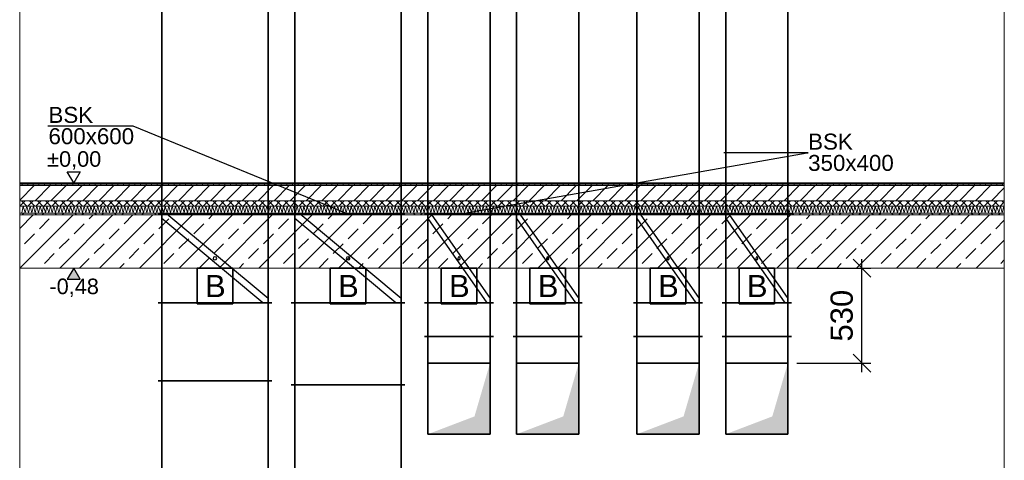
# Model space of a CAD drawing. Header units: millimetres. Extents: x -71276 to 1, y -44225 to 0.
# Tile 2 of 8: x -67799 to -62252, y -41058 to -38576. Entities that reach past the tile are written whole.
import ezdxf
from ezdxf import colors
from ezdxf.entities.mleader import LeaderData, LeaderLine
from ezdxf.math import Vec2, Vec3

# ---------------------------------------------------------------- set-up
doc = ezdxf.new("R2010")
doc.units = ezdxf.units.MM
doc.header["$LTSCALE"] = 20
for name, pattern in [('AUSGEZOGEN', [0]), ('STRICHLINIEX2', [38.1, 25.4, -12.7]), ('VERDECKT', [9.525, 6.35, -3.175])]:
    doc.linetypes.add(name, pattern=pattern)
doc.layers.get('DEFPOINTS').update_dxf_attribs({"color": 2})
for name, color, linetype, lineweight in [('H-Komponenten', 7, 'Continuous', 35), ('L-ABL', 50, 'Continuous', 35), ('L-Abluft-Kanal', 40, 'Continuous', 35), ('L-Außenluft-Kanal', 90, 'Continuous', 35), ('L-Fortluft-Kanal', 44, 'Continuous', 35), ('L-Komponenten', 7, 'Continuous', 35), ('L-Komponenten-Text', 7, 'Continuous', 18), ('L-Zuluft-Kanal', 10, 'AUSGEZOGEN', 35), ('X-Architektur', 8, 'Continuous', 18)]:
    doc.layers.add(name, color=color, linetype=linetype, lineweight=lineweight)
doc.layers.add('Neubau_B-Bodenaufbau', color=8, linetype='Continuous')
doc.layers.add('Neubau_T-Bemaßung', color=8, linetype='Continuous')
doc.styles.add('ERSTELLTER_STIL_2', font='arial.ttf')
doc.styles.get("Standard").update_dxf_attribs({"font": 'arial.ttf'})
doc.dimstyles.new('1-50 mm', dxfattribs={"dimtxt": 125, "dimasz": 100, "dimexe": 50, "dimexo": 50, "dimgap": 50, "dimtad": 1, "dimdec": 0, "dimrnd": 10, "dimzin": 0, "dimtxsty": 'Standard', "dimblk": 'OBLIQUE', "dimcen": 0.09, "dimdle": 50, "dimadec": 0, "dimazin": 0, "dimtfac": 1, "dimtdec": 0, "dimtofl": 0, "dimtmove": 0, "dimatfit": 3, "dimldrblk": 'OBLIQUE', "dimfxl": 1, "dimtolj": 1, "dimtzin": 0, "dimarcsym": 0})

# ---------------------------------------------------------------- blocks, each defined once
blk = doc.blocks.new('bsk')
at = {"color": 0, "lineweight": 25}
for p, q in [((-0.5, -0.45), (0.45, 0.5)), ((-0.45, -0.5), (0.5, 0.45))]:
    blk.add_line(p, q, dxfattribs=at)
at = {"color": 0, "lineweight": 25, "const_width": 0.0354}
blk.add_lwpolyline([(-0.0177, 0, 1), (0.0177, 0, 1)], format="xyb", close=True, dxfattribs=at)
blk = doc.blocks.new('A$C7b810dd8')
at = {"layer": 'Neubau_B-Bodenaufbau', "linetype": 'Continuous', "lineweight": 9}
for p, q in [((-5.5359, 0.001), (-5.5271, 0.039)), ((-5.5271, 0.039), (-5.5169, 0.001)), ((-5.5169, 0.001), (-5.508, 0.039)), ((-5.508, 0.039), (-5.4978, 0.001)), ((-5.4978, 0.001), (-5.489, 0.039)), ((-5.489, 0.039), (-5.4788, 0.001)), ((-5.4788, 0.001), (-5.4699, 0.039)), ((-5.4699, 0.039), (-5.4597, 0.001)), ((-5.4597, 0.001), (-5.4509, 0.039)), ((-5.4509, 0.039), (-5.4407, 0.001)), ((-5.4407, 0.001), (-5.4318, 0.039)), ((-5.4318, 0.039), (-5.4216, 0.001)), ((-5.4216, 0.001), (-5.4128, 0.039)), ((-5.4128, 0.039), (-5.4026, 0.001)), ((-5.4026, 0.001), (-5.3937, 0.039)), ((-5.3937, 0.039), (-5.3835, 0.001)), ((-5.3835, 0.001), (-5.3747, 0.039)), ((-5.3747, 0.039), (-5.3645, 0.001)), ((-5.3645, 0.001), (-5.3556, 0.039)), ((-5.3556, 0.039), (-5.3454, 0.001)), ((-5.3454, 0.001), (-5.3366, 0.039)), ((-5.3366, 0.039), (-5.3264, 0.001)), ((-5.3264, 0.001), (-5.3176, 0.039)), ((-5.3176, 0.039), (-5.3074, 0.001)), ((-5.3074, 0.001), (-5.2985, 0.039)), ((-5.2985, 0.039), (-5.2883, 0.001)), ((-5.2883, 0.001), (-5.2795, 0.039)), ((-5.2795, 0.039), (-5.2693, 0.001)), ((-5.2693, 0.001), (-5.2604, 0.039)), ((-5.2604, 0.039), (-5.2502, 0.001)), ((-5.2502, 0.001), (-5.2414, 0.039)), ((-5.2414, 0.039), (-5.2312, 0.001)), ((-5.2312, 0.001), (-5.2223, 0.039)), ((-5.2223, 0.039), (-5.2121, 0.001)), ((-5.2121, 0.001), (-5.2033, 0.039)), ((-5.2033, 0.039), (-5.1931, 0.001)), ((-5.1931, 0.001), (-5.1842, 0.039)), ((-5.1842, 0.039), (-5.174, 0.001)), ((-5.174, 0.001), (-5.1652, 0.039)), ((-5.1652, 0.039), (-5.155, 0.001)), ((-5.155, 0.001), (-5.1461, 0.039)), ((-5.1461, 0.039), (-5.1359, 0.001)), ((-5.1359, 0.001), (-5.1271, 0.039)), ((-5.1271, 0.039), (-5.1169, 0.001)), ((-5.1169, 0.001), (-5.108, 0.039)), ((-5.108, 0.039), (-5.0978, 0.001)), ((-5.0978, 0.001), (-5.089, 0.039)), ((-5.089, 0.039), (-5.0788, 0.001)), ((-5.0788, 0.001), (-5.0699, 0.039)), ((-5.0699, 0.039), (-5.0597, 0.001)), ((-5.0597, 0.001), (-5.0509, 0.039)), ((-5.0509, 0.039), (-5.0407, 0.001)), ((-5.0407, 0.001), (-5.0318, 0.039)), ((-5.0318, 0.039), (-5.0216, 0.001)), ((-5.0216, 0.001), (-5.0128, 0.039)), ((-5.0128, 0.039), (-5.0026, 0.001)), ((-5.0026, 0.001), (-4.9937, 0.039)), ((-4.9937, 0.039), (-4.9835, 0.001)), ((-4.9835, 0.001), (-4.9747, 0.039)), ((-4.9747, 0.039), (-4.9645, 0.001)), ((-4.9645, 0.001), (-4.9556, 0.039)), ((-4.9556, 0.039), (-4.9454, 0.001)), ((-4.9454, 0.001), (-4.9366, 0.039)), ((-4.9366, 0.039), (-4.9264, 0.001)), ((-4.9264, 0.001), (-4.9176, 0.039)), ((-4.9176, 0.039), (-4.9074, 0.001)), ((-4.9074, 0.001), (-4.8985, 0.039)), ((-4.8985, 0.039), (-4.8883, 0.001)), ((-4.8883, 0.001), (-4.8795, 0.039)), ((-4.8795, 0.039), (-4.8693, 0.001)), ((-4.8693, 0.001), (-4.8604, 0.039)), ((-4.8604, 0.039), (-4.8502, 0.001)), ((-4.8502, 0.001), (-4.8414, 0.039)), ((-4.8414, 0.039), (-4.8312, 0.001)), ((-4.8312, 0.001), (-4.8223, 0.039)), ((-4.8223, 0.039), (-4.8121, 0.001)), ((-4.8121, 0.001), (-4.8033, 0.039)), ((-4.8033, 0.039), (-4.7931, 0.001)), ((-4.7931, 0.001), (-4.7842, 0.039)), ((-4.7842, 0.039), (-4.774, 0.001)), ((-4.774, 0.001), (-4.7652, 0.039)), ((-4.7652, 0.039), (-4.755, 0.001)), ((-4.755, 0.001), (-4.7461, 0.039)), ((-4.7461, 0.039), (-4.7359, 0.001)), ((-4.7359, 0.001), (-4.7271, 0.039)), ((-4.7271, 0.039), (-4.7169, 0.001)), ((-4.7169, 0.001), (-4.708, 0.039)), ((-4.708, 0.039), (-4.6978, 0.001)), ((-4.6978, 0.001), (-4.689, 0.039)), ((-4.689, 0.039), (-4.6788, 0.001)), ((-4.6788, 0.001), (-4.6699, 0.039)), ((-4.6699, 0.039), (-4.6597, 0.001)), ((-4.6597, 0.001), (-4.6509, 0.039)), ((-4.6509, 0.039), (-4.6407, 0.001)), ((-4.6407, 0.001), (-4.6318, 0.039)), ((-4.6318, 0.039), (-4.6216, 0.001)), ((-4.6216, 0.001), (-4.6128, 0.039)), ((-4.6128, 0.039), (-4.6026, 0.001)), ((-4.6026, 0.001), (-4.5937, 0.039)), ((-4.5937, 0.039), (-4.5835, 0.001)), ((-4.5835, 0.001), (-4.5747, 0.039)), ((-4.5747, 0.039), (-4.5645, 0.001)), ((-4.5645, 0.001), (-4.5556, 0.039)), ((-4.5556, 0.039), (-4.5454, 0.001)), ((-4.5454, 0.001), (-4.5366, 0.039)), ((-4.5366, 0.039), (-4.5264, 0.001)), ((-4.5264, 0.001), (-4.5176, 0.039)), ((-4.5176, 0.039), (-4.5074, 0.001)), ((-4.5074, 0.001), (-4.4985, 0.039)), ((-4.4985, 0.039), (-4.4883, 0.001)), ((-4.4883, 0.001), (-4.4795, 0.039)), ((-4.4795, 0.039), (-4.4693, 0.001)), ((-4.4693, 0.001), (-4.4604, 0.039)), ((-4.4604, 0.039), (-4.4502, 0.001)), ((-4.4502, 0.001), (-4.4414, 0.039)), ((-4.4414, 0.039), (-4.4312, 0.001)), ((-4.4312, 0.001), (-4.4223, 0.039)), ((-4.4223, 0.039), (-4.4121, 0.001)), ((-4.4121, 0.001), (-4.4033, 0.039)), ((-4.4033, 0.039), (-4.3931, 0.001)), ((-4.3931, 0.001), (-4.3842, 0.039)), ((-4.3842, 0.039), (-4.374, 0.001)), ((-4.374, 0.001), (-4.3652, 0.039)), ((-4.3652, 0.039), (-4.355, 0.001)), ((-4.355, 0.001), (-4.3461, 0.039)), ((-4.3461, 0.039), (-4.3359, 0.001)), ((-4.3359, 0.001), (-4.3271, 0.039)), ((-4.3271, 0.039), (-4.3169, 0.001)), ((-4.3169, 0.001), (-4.308, 0.039)), ((-4.308, 0.039), (-4.2978, 0.001)), ((-4.2978, 0.001), (-4.289, 0.039)), ((-4.289, 0.039), (-4.2788, 0.001)), ((-4.2788, 0.001), (-4.2699, 0.039)), ((-4.2699, 0.039), (-4.2597, 0.001)), ((-4.2597, 0.001), (-4.2509, 0.039)), ((-4.2509, 0.039), (-4.2407, 0.001)), ((-4.2407, 0.001), (-4.2318, 0.039)), ((-4.2318, 0.039), (-4.2216, 0.001)), ((-4.2216, 0.001), (-4.2128, 0.039)), ((-4.2128, 0.039), (-4.2026, 0.001)), ((-4.2026, 0.001), (-4.1937, 0.039)), ((-4.1937, 0.039), (-4.1835, 0.001)), ((-4.1835, 0.001), (-4.1747, 0.039)), ((-4.1747, 0.039), (-4.1645, 0.001)), ((-4.1645, 0.001), (-4.1556, 0.039)), ((-4.1556, 0.039), (-4.1454, 0.001)), ((-4.1454, 0.001), (-4.1366, 0.039)), ((-4.1366, 0.039), (-4.1264, 0.001)), ((-4.1264, 0.001), (-4.1176, 0.039)), ((-4.1176, 0.039), (-4.1074, 0.001)), ((-4.1074, 0.001), (-4.0985, 0.039)), ((-4.0985, 0.039), (-4.0883, 0.001)), ((-4.0883, 0.001), (-4.0795, 0.039)), ((-4.0795, 0.039), (-4.0693, 0.001)), ((-4.0693, 0.001), (-4.0604, 0.039)), ((-4.0604, 0.039), (-4.0502, 0.001)), ((-4.0502, 0.001), (-4.0414, 0.039)), ((-4.0414, 0.039), (-4.0312, 0.001)), ((-4.0312, 0.001), (-4.0223, 0.039)), ((-4.0223, 0.039), (-4.0121, 0.001)), ((-4.0121, 0.001), (-4.0033, 0.039)), ((-4.0033, 0.039), (-3.9931, 0.001)), ((-3.9931, 0.001), (-3.9842, 0.039)), ((-3.9842, 0.039), (-3.974, 0.001)), ((-3.974, 0.001), (-3.9652, 0.039)), ((-3.9652, 0.039), (-3.955, 0.001)), ((-3.955, 0.001), (-3.9461, 0.039)), ((-3.9461, 0.039), (-3.9359, 0.001)), ((-3.9359, 0.001), (-3.9271, 0.039)), ((-3.9271, 0.039), (-3.9169, 0.001)), ((-3.9169, 0.001), (-3.908, 0.039)), ((-3.908, 0.039), (-3.8978, 0.001)), ((-3.8978, 0.001), (-3.889, 0.039)), ((-3.889, 0.039), (-3.8788, 0.001)), ((-3.8788, 0.001), (-3.8699, 0.039)), ((-3.8699, 0.039), (-3.8597, 0.001)), ((-3.8597, 0.001), (-3.8509, 0.039)), ((-3.8509, 0.039), (-3.8407, 0.001)), ((-3.8407, 0.001), (-3.8318, 0.039)), ((-3.8318, 0.039), (-3.8216, 0.001)), ((-3.8216, 0.001), (-3.8128, 0.039)), ((-3.8128, 0.039), (-3.8026, 0.001)), ((-3.8026, 0.001), (-3.7937, 0.039)), ((-3.7937, 0.039), (-3.7835, 0.001)), ((-3.7835, 0.001), (-3.7747, 0.039)), ((-3.7747, 0.039), (-3.7645, 0.001)), ((-3.7645, 0.001), (-3.7556, 0.039)), ((-3.7556, 0.039), (-3.7454, 0.001)), ((-3.7454, 0.001), (-3.7366, 0.039)), ((-3.7366, 0.039), (-3.7264, 0.001)), ((-3.7264, 0.001), (-3.7176, 0.039)), ((-3.7176, 0.039), (-3.7074, 0.001)), ((-3.7074, 0.001), (-3.6985, 0.039)), ((-3.6985, 0.039), (-3.6883, 0.001)), ((-3.6883, 0.001), (-3.6795, 0.039)), ((-3.6795, 0.039), (-3.6693, 0.001)), ((-3.6693, 0.001), (-3.6604, 0.039)), ((-3.6604, 0.039), (-3.6502, 0.001)), ((-3.6502, 0.001), (-3.6414, 0.039)), ((-3.6414, 0.039), (-3.6312, 0.001)), ((-3.6312, 0.001), (-3.6223, 0.039)), ((-3.6223, 0.039), (-3.6121, 0.001)), ((-3.6121, 0.001), (-3.6033, 0.039)), ((-3.6033, 0.039), (-3.5931, 0.001)), ((-3.5931, 0.001), (-3.5842, 0.039)), ((-3.5842, 0.039), (-3.574, 0.001)), ((-3.574, 0.001), (-3.5652, 0.039)), ((-3.5652, 0.039), (-3.555, 0.001)), ((-3.555, 0.001), (-3.5461, 0.039)), ((-3.5461, 0.039), (-3.5359, 0.001)), ((-3.5359, 0.001), (-3.5271, 0.039)), ((-3.5271, 0.039), (-3.5169, 0.001)), ((-3.5169, 0.001), (-3.508, 0.039)), ((-3.508, 0.039), (-3.4978, 0.001)), ((-3.4978, 0.001), (-3.489, 0.039)), ((-3.489, 0.039), (-3.4788, 0.001)), ((-3.4788, 0.001), (-3.4699, 0.039)), ((-3.4699, 0.039), (-3.4597, 0.001)), ((-3.4597, 0.001), (-3.4509, 0.039)), ((-3.4509, 0.039), (-3.4407, 0.001)), ((-3.4407, 0.001), (-3.4318, 0.039)), ((-3.4318, 0.039), (-3.4216, 0.001)), ((-3.4216, 0.001), (-3.4128, 0.039)), ((-3.4128, 0.039), (-3.4026, 0.001)), ((-3.4026, 0.001), (-3.3937, 0.039)), ((-3.3937, 0.039), (-3.3835, 0.001)), ((-3.3835, 0.001), (-3.3747, 0.039)), ((-3.3747, 0.039), (-3.3645, 0.001)), ((-3.3645, 0.001), (-3.3556, 0.039)), ((-3.3556, 0.039), (-3.3454, 0.001)), ((-3.3454, 0.001), (-3.3366, 0.039)), ((-3.3366, 0.039), (-3.3264, 0.001)), ((-3.3264, 0.001), (-3.3176, 0.039)), ((-3.3176, 0.039), (-3.3074, 0.001)), ((-3.3074, 0.001), (-3.2985, 0.039)), ((-3.2985, 0.039), (-3.2883, 0.001)), ((-3.2883, 0.001), (-3.2795, 0.039)), ((-3.2795, 0.039), (-3.2693, 0.001)), ((-3.2693, 0.001), (-3.2604, 0.039)), ((-3.2604, 0.039), (-3.2502, 0.001)), ((-3.2502, 0.001), (-3.2414, 0.039)), ((-3.2414, 0.039), (-3.2312, 0.001)), ((-3.2312, 0.001), (-3.2223, 0.039)), ((-3.2223, 0.039), (-3.2121, 0.001)), ((-3.2121, 0.001), (-3.2033, 0.039)), ((-3.2033, 0.039), (-3.1931, 0.001)), ((-3.1931, 0.001), (-3.1842, 0.039)), ((-3.1842, 0.039), (-3.174, 0.001)), ((-3.174, 0.001), (-3.1652, 0.039)), ((-3.1652, 0.039), (-3.155, 0.001)), ((-3.155, 0.001), (-3.1461, 0.039)), ((-3.1461, 0.039), (-3.1359, 0.001)), ((-3.1359, 0.001), (-3.1271, 0.039)), ((-3.1271, 0.039), (-3.1169, 0.001)), ((-3.1169, 0.001), (-3.108, 0.039)), ((-3.108, 0.039), (-3.0978, 0.001)), ((-3.0978, 0.001), (-3.089, 0.039)), ((-3.089, 0.039), (-3.0788, 0.001)), ((-3.0788, 0.001), (-3.0699, 0.039)), ((-3.0699, 0.039), (-3.0597, 0.001)), ((-3.0597, 0.001), (-3.0509, 0.039)), ((-3.0509, 0.039), (-3.0407, 0.001)), ((-3.0407, 0.001), (-3.0318, 0.039)), ((-3.0318, 0.039), (-3.0216, 0.001)), ((-3.0216, 0.001), (-3.0128, 0.039)), ((-3.0128, 0.039), (-3.0026, 0.001)), ((-3.0026, 0.001), (-2.9937, 0.039)), ((-2.9937, 0.039), (-2.9835, 0.001)), ((-2.9835, 0.001), (-2.9747, 0.039)), ((-2.9747, 0.039), (-2.9645, 0.001)), ((-2.9645, 0.001), (-2.9556, 0.039)), ((-2.9556, 0.039), (-2.9454, 0.001)), ((-2.9454, 0.001), (-2.9366, 0.039)), ((-2.9366, 0.039), (-2.9264, 0.001)), ((-2.9264, 0.001), (-2.9176, 0.039)), ((-2.9176, 0.039), (-2.9074, 0.001)), ((-2.9074, 0.001), (-2.8985, 0.039)), ((-2.8985, 0.039), (-2.8883, 0.001)), ((-2.8883, 0.001), (-2.8795, 0.039)), ((-2.8795, 0.039), (-2.8693, 0.001)), ((-2.8693, 0.001), (-2.8604, 0.039)), ((-2.8604, 0.039), (-2.8502, 0.001)), ((-2.8502, 0.001), (-2.8414, 0.039)), ((-2.8414, 0.039), (-2.8312, 0.001)), ((-2.8312, 0.001), (-2.8223, 0.039)), ((-2.8223, 0.039), (-2.8121, 0.001)), ((-2.8121, 0.001), (-2.8033, 0.039)), ((-2.8033, 0.039), (-2.7931, 0.001)), ((-2.7931, 0.001), (-2.7842, 0.039)), ((-2.7842, 0.039), (-2.774, 0.001)), ((-2.774, 0.001), (-2.7652, 0.039)), ((-2.7652, 0.039), (-2.755, 0.001)), ((-2.755, 0.001), (-2.7461, 0.039)), ((-2.7461, 0.039), (-2.7359, 0.001)), ((-2.7359, 0.001), (-2.7271, 0.039)), ((-2.7271, 0.039), (-2.7169, 0.001)), ((-2.7169, 0.001), (-2.708, 0.039)), ((-2.708, 0.039), (-2.6978, 0.001)), ((-2.6978, 0.001), (-2.689, 0.039)), ((-2.689, 0.039), (-2.6788, 0.001)), ((-2.6788, 0.001), (-2.6699, 0.039)), ((-2.6699, 0.039), (-2.6597, 0.001)), ((-2.6597, 0.001), (-2.6509, 0.039)), ((-2.6509, 0.039), (-2.6407, 0.001)), ((-2.6407, 0.001), (-2.6318, 0.039)), ((-2.6318, 0.039), (-2.6216, 0.001)), ((-2.6216, 0.001), (-2.6128, 0.039)), ((-2.6128, 0.039), (-2.6026, 0.001)), ((-2.6026, 0.001), (-2.5937, 0.039)), ((-2.5937, 0.039), (-2.5835, 0.001)), ((-2.5835, 0.001), (-2.5747, 0.039)), ((-2.5747, 0.039), (-2.5645, 0.001)), ((-2.5645, 0.001), (-2.5556, 0.039)), ((-2.5556, 0.039), (-2.5454, 0.001)), ((-2.5454, 0.001), (-2.5366, 0.039)), ((-2.5366, 0.039), (-2.5264, 0.001)), ((-2.5264, 0.001), (-2.5176, 0.039)), ((-2.5176, 0.039), (-2.5074, 0.001)), ((-2.5074, 0.001), (-2.4985, 0.039)), ((-2.4985, 0.039), (-2.4883, 0.001)), ((-2.4883, 0.001), (-2.4795, 0.039)), ((-2.4795, 0.039), (-2.4693, 0.001)), ((-2.4693, 0.001), (-2.4604, 0.039)), ((-2.4604, 0.039), (-2.4502, 0.001)), ((-2.4502, 0.001), (-2.4414, 0.039)), ((-2.4414, 0.039), (-2.4312, 0.001)), ((-2.4312, 0.001), (-2.4223, 0.039)), ((-2.4223, 0.039), (-2.4121, 0.001)), ((-2.4121, 0.001), (-2.4033, 0.039)), ((-2.4033, 0.039), (-2.3931, 0.001)), ((-2.3931, 0.001), (-2.3842, 0.039)), ((-2.3842, 0.039), (-2.374, 0.001)), ((-2.374, 0.001), (-2.3652, 0.039)), ((-2.3652, 0.039), (-2.355, 0.001)), ((-2.355, 0.001), (-2.3461, 0.039)), ((-2.3461, 0.039), (-2.3359, 0.001)), ((-2.3359, 0.001), (-2.3271, 0.039)), ((-2.3271, 0.039), (-2.3169, 0.001)), ((-2.3169, 0.001), (-2.308, 0.039)), ((-2.308, 0.039), (-2.2978, 0.001)), ((-2.2978, 0.001), (-2.289, 0.039)), ((-2.289, 0.039), (-2.2788, 0.001)), ((-2.2788, 0.001), (-2.2699, 0.039)), ((-2.2699, 0.039), (-2.2597, 0.001)), ((-2.2597, 0.001), (-2.2509, 0.039)), ((-2.2509, 0.039), (-2.2407, 0.001)), ((-2.2407, 0.001), (-2.2318, 0.039)), ((-2.2318, 0.039), (-2.2216, 0.001)), ((-2.2216, 0.001), (-2.2128, 0.039)), ((-2.2128, 0.039), (-2.2026, 0.001)), ((-2.2026, 0.001), (-2.1937, 0.039)), ((-2.1937, 0.039), (-2.1835, 0.001)), ((-2.1835, 0.001), (-2.1747, 0.039)), ((-2.1747, 0.039), (-2.1645, 0.001)), ((-2.1645, 0.001), (-2.1556, 0.039)), ((-2.1556, 0.039), (-2.1454, 0.001)), ((-2.1454, 0.001), (-2.1366, 0.039)), ((-2.1366, 0.039), (-2.1264, 0.001)), ((-2.1264, 0.001), (-2.1176, 0.039)), ((-2.1176, 0.039), (-2.1074, 0.001)), ((-2.1074, 0.001), (-2.0985, 0.039)), ((-2.0985, 0.039), (-2.0883, 0.001)), ((-2.0883, 0.001), (-2.0795, 0.039)), ((-2.0795, 0.039), (-2.0693, 0.001)), ((-2.0693, 0.001), (-2.0604, 0.039)), ((-2.0604, 0.039), (-2.0502, 0.001)), ((-2.0502, 0.001), (-2.0414, 0.039)), ((-2.0414, 0.039), (-2.0312, 0.001)), ((-2.0312, 0.001), (-2.0223, 0.039)), ((-2.0223, 0.039), (-2.0121, 0.001)), ((-2.0121, 0.001), (-2.0033, 0.039)), ((-2.0033, 0.039), (-1.9931, 0.001)), ((-1.9931, 0.001), (-1.9842, 0.039)), ((-1.9842, 0.039), (-1.974, 0.001)), ((-1.974, 0.001), (-1.9652, 0.039)), ((-1.9652, 0.039), (-1.955, 0.001)), ((-1.955, 0.001), (-1.9461, 0.039)), ((-1.9461, 0.039), (-1.9359, 0.001)), ((-1.9359, 0.001), (-1.9271, 0.039)), ((-1.9271, 0.039), (-1.9169, 0.001)), ((-1.9169, 0.001), (-1.908, 0.039)), ((-1.908, 0.039), (-1.8978, 0.001)), ((-1.8978, 0.001), (-1.889, 0.039)), ((-1.889, 0.039), (-1.8788, 0.001)), ((-1.8788, 0.001), (-1.8699, 0.039)), ((-1.8699, 0.039), (-1.8597, 0.001)), ((-1.8597, 0.001), (-1.8509, 0.039)), ((-1.8509, 0.039), (-1.8407, 0.001)), ((-1.8407, 0.001), (-1.8318, 0.039)), ((-1.8318, 0.039), (-1.8216, 0.001)), ((-1.8216, 0.001), (-1.8128, 0.039)), ((-1.8128, 0.039), (-1.8026, 0.001)), ((-1.8026, 0.001), (-1.7937, 0.039)), ((-1.7937, 0.039), (-1.7835, 0.001)), ((-1.7835, 0.001), (-1.7747, 0.039)), ((-1.7747, 0.039), (-1.7645, 0.001)), ((-1.7645, 0.001), (-1.7556, 0.039)), ((-1.7556, 0.039), (-1.7454, 0.001)), ((-1.7454, 0.001), (-1.7366, 0.039)), ((-1.7366, 0.039), (-1.7264, 0.001)), ((-1.7264, 0.001), (-1.7176, 0.039)), ((-1.7176, 0.039), (-1.7074, 0.001)), ((-1.7074, 0.001), (-1.6985, 0.039)), ((-1.6985, 0.039), (-1.6883, 0.001)), ((-1.6883, 0.001), (-1.6795, 0.039)), ((-1.6795, 0.039), (-1.6693, 0.001)), ((-1.6693, 0.001), (-1.6604, 0.039)), ((-1.6604, 0.039), (-1.6502, 0.001)), ((-1.6502, 0.001), (-1.6414, 0.039)), ((-1.6414, 0.039), (-1.6312, 0.001)), ((-1.6312, 0.001), (-1.6223, 0.039)), ((-1.6223, 0.039), (-1.6121, 0.001)), ((-1.6121, 0.001), (-1.6033, 0.039)), ((-1.6033, 0.039), (-1.5931, 0.001)), ((-1.5931, 0.001), (-1.5842, 0.039)), ((-1.5842, 0.039), (-1.574, 0.001)), ((-1.574, 0.001), (-1.5652, 0.039)), ((-1.5652, 0.039), (-1.555, 0.001)), ((-1.555, 0.001), (-1.5461, 0.039)), ((-1.5461, 0.039), (-1.5359, 0.001)), ((-1.5359, 0.001), (-1.5271, 0.039)), ((-1.5271, 0.039), (-1.5169, 0.001)), ((-1.5169, 0.001), (-1.508, 0.039)), ((-1.508, 0.039), (-1.4978, 0.001)), ((-1.4978, 0.001), (-1.489, 0.039)), ((-1.489, 0.039), (-1.4788, 0.001)), ((-1.4788, 0.001), (-1.4699, 0.039)), ((-1.4699, 0.039), (-1.4597, 0.001)), ((-1.4597, 0.001), (-1.4509, 0.039)), ((-1.4509, 0.039), (-1.4407, 0.001)), ((-1.4407, 0.001), (-1.4318, 0.039)), ((-1.4318, 0.039), (-1.4216, 0.001)), ((-1.4216, 0.001), (-1.4128, 0.039)), ((-1.4128, 0.039), (-1.4026, 0.001)), ((-1.4026, 0.001), (-1.3937, 0.039)), ((-1.3937, 0.039), (-1.3835, 0.001)), ((-1.3835, 0.001), (-1.3747, 0.039)), ((-1.3747, 0.039), (-1.3645, 0.001)), ((-1.3645, 0.001), (-1.3556, 0.039)), ((-1.3556, 0.039), (-1.3454, 0.001)), ((-1.3454, 0.001), (-1.3366, 0.039)), ((-1.3366, 0.039), (-1.3264, 0.001)), ((-1.3264, 0.001), (-1.3176, 0.039)), ((-1.3176, 0.039), (-1.3074, 0.001)), ((-1.3074, 0.001), (-1.2985, 0.039)), ((-1.2985, 0.039), (-1.2883, 0.001)), ((-1.2883, 0.001), (-1.2795, 0.039)), ((-1.2795, 0.039), (-1.2693, 0.001)), ((-1.2693, 0.001), (-1.2604, 0.039)), ((-1.2604, 0.039), (-1.2502, 0.001)), ((-1.2502, 0.001), (-1.2414, 0.039)), ((-1.2414, 0.039), (-1.2312, 0.001)), ((-1.2312, 0.001), (-1.2223, 0.039)), ((-1.2223, 0.039), (-1.2121, 0.001)), ((-1.2121, 0.001), (-1.2033, 0.039)), ((-1.2033, 0.039), (-1.1931, 0.001)), ((-1.1931, 0.001), (-1.1842, 0.039)), ((-1.1842, 0.039), (-1.174, 0.001)), ((-1.174, 0.001), (-1.1652, 0.039)), ((-1.1652, 0.039), (-1.155, 0.001)), ((-1.155, 0.001), (-1.1461, 0.039)), ((-1.1461, 0.039), (-1.1359, 0.001)), ((-1.1359, 0.001), (-1.1271, 0.039)), ((-1.1271, 0.039), (-1.1169, 0.001)), ((-1.1169, 0.001), (-1.108, 0.039)), ((-1.108, 0.039), (-1.0978, 0.001)), ((-1.0978, 0.001), (-1.089, 0.039)), ((-1.089, 0.039), (-1.0788, 0.001)), ((-1.0788, 0.001), (-1.0699, 0.039)), ((-1.0699, 0.039), (-1.0597, 0.001)), ((-1.0597, 0.001), (-1.0509, 0.039)), ((-1.0509, 0.039), (-1.0407, 0.001)), ((-1.0407, 0.001), (-1.0318, 0.039)), ((-1.0318, 0.039), (-1.0216, 0.001)), ((-1.0216, 0.001), (-1.0128, 0.039)), ((-1.0128, 0.039), (-1.0026, 0.001)), ((-1.0026, 0.001), (-0.9937, 0.039)), ((-0.9937, 0.039), (-0.9835, 0.001)), ((-0.9835, 0.001), (-0.9747, 0.039)), ((-0.9747, 0.039), (-0.9645, 0.001)), ((-0.9645, 0.001), (-0.9556, 0.039)), ((-0.9556, 0.039), (-0.9454, 0.001)), ((-0.9454, 0.001), (-0.9366, 0.039)), ((-0.9366, 0.039), (-0.9264, 0.001)), ((-0.9264, 0.001), (-0.9176, 0.039)), ((-0.9176, 0.039), (-0.9074, 0.001)), ((-0.9074, 0.001), (-0.8985, 0.039)), ((-0.8985, 0.039), (-0.8883, 0.001)), ((-0.8883, 0.001), (-0.8795, 0.039)), ((-0.8795, 0.039), (-0.8693, 0.001)), ((-0.8693, 0.001), (-0.8604, 0.039)), ((-0.8604, 0.039), (-0.8502, 0.001)), ((-0.8502, 0.001), (-0.8414, 0.039)), ((-0.8414, 0.039), (-0.8312, 0.001)), ((-0.8312, 0.001), (-0.8223, 0.039)), ((-0.8223, 0.039), (-0.8121, 0.001)), ((-0.8121, 0.001), (-0.8033, 0.039)), ((-0.8033, 0.039), (-0.7931, 0.001)), ((-0.7931, 0.001), (-0.7842, 0.039)), ((-0.7842, 0.039), (-0.774, 0.001)), ((-0.774, 0.001), (-0.7652, 0.039)), ((-0.7652, 0.039), (-0.755, 0.001)), ((-0.755, 0.001), (-0.7461, 0.039)), ((-0.7461, 0.039), (-0.7359, 0.001)), ((-0.7359, 0.001), (-0.7271, 0.039)), ((-0.7271, 0.039), (-0.7169, 0.001)), ((-0.7169, 0.001), (-0.708, 0.039)), ((-0.708, 0.039), (-0.6978, 0.001)), ((-0.6978, 0.001), (-0.689, 0.039)), ((-0.689, 0.039), (-0.6788, 0.001)), ((-0.6788, 0.001), (-0.6699, 0.039)), ((-0.6699, 0.039), (-0.6597, 0.001)), ((-0.6597, 0.001), (-0.6509, 0.039)), ((-0.6509, 0.039), (-0.6407, 0.001)), ((-0.6407, 0.001), (-0.6318, 0.039)), ((-0.6318, 0.039), (-0.6216, 0.001)), ((-0.6216, 0.001), (-0.6128, 0.039)), ((-0.6128, 0.039), (-0.6026, 0.001)), ((-0.6026, 0.001), (-0.5937, 0.039)), ((-0.5937, 0.039), (-0.5835, 0.001)), ((-0.5835, 0.001), (-0.5747, 0.039)), ((-0.5747, 0.039), (-0.5645, 0.001)), ((-0.5645, 0.001), (-0.5556, 0.039)), ((-0.5556, 0.039), (-0.5454, 0.001)), ((-0.5454, 0.001), (-0.5366, 0.039)), ((-0.5366, 0.039), (-0.5264, 0.001)), ((-0.5264, 0.001), (-0.5176, 0.039)), ((-0.5176, 0.039), (-0.5074, 0.001)), ((-0.5074, 0.001), (-0.4985, 0.039)), ((-0.4985, 0.039), (-0.4883, 0.001)), ((-0.4883, 0.001), (-0.4795, 0.039)), ((-0.4795, 0.039), (-0.4693, 0.001)), ((-0.4693, 0.001), (-0.4604, 0.039)), ((-0.4604, 0.039), (-0.4502, 0.001)), ((-0.4502, 0.001), (-0.4414, 0.039)), ((-0.4414, 0.039), (-0.4312, 0.001)), ((-0.4312, 0.001), (-0.4223, 0.039)), ((-0.4223, 0.039), (-0.4121, 0.001)), ((-0.4121, 0.001), (-0.4033, 0.039)), ((-0.4033, 0.039), (-0.3931, 0.001)), ((-0.3931, 0.001), (-0.3842, 0.039)), ((-0.3842, 0.039), (-0.374, 0.001)), ((-0.374, 0.001), (-0.3652, 0.039)), ((-0.3652, 0.039), (-0.355, 0.001)), ((-0.355, 0.001), (-0.3461, 0.039)), ((-0.3461, 0.039), (-0.3359, 0.001)), ((-0.3359, 0.001), (-0.3271, 0.039)), ((-0.3271, 0.039), (-0.3169, 0.001)), ((-0.3169, 0.001), (-0.308, 0.039)), ((-0.308, 0.039), (-0.2978, 0.001)), ((-0.2978, 0.001), (-0.289, 0.039)), ((-0.289, 0.039), (-0.2788, 0.001)), ((-0.2788, 0.001), (-0.2699, 0.039)), ((-0.2699, 0.039), (-0.2597, 0.001)), ((-0.2597, 0.001), (-0.2509, 0.039)), ((-0.2509, 0.039), (-0.2407, 0.001)), ((-0.2407, 0.001), (-0.2318, 0.039)), ((-0.2318, 0.039), (-0.2216, 0.001)), ((-0.2216, 0.001), (-0.2128, 0.039)), ((-0.2128, 0.039), (-0.2026, 0.001)), ((-0.2026, 0.001), (-0.1937, 0.039)), ((-0.1937, 0.039), (-0.1835, 0.001)), ((-0.1835, 0.001), (-0.1747, 0.039)), ((-0.1747, 0.039), (-0.1645, 0.001)), ((-0.1645, 0.001), (-0.1556, 0.039)), ((-0.1556, 0.039), (-0.1454, 0.001)), ((-0.1454, 0.001), (-0.1366, 0.039)), ((-0.1366, 0.039), (-0.1264, 0.001)), ((-0.1264, 0.001), (-0.1176, 0.039)), ((-0.1176, 0.039), (-0.1074, 0.001)), ((-0.1074, 0.001), (-0.0985, 0.039)), ((-0.0985, 0.039), (-0.0883, 0.001)), ((-0.0883, 0.001), (-0.0795, 0.039)), ((-0.0795, 0.039), (-0.0693, 0.001)), ((-0.0693, 0.001), (-0.0604, 0.039)), ((-0.0604, 0.039), (-0.0502, 0.001)), ((-0.0502, 0.001), (-0.0414, 0.039)), ((-0.0414, 0.039), (-0.0312, 0.001)), ((-0.0312, 0.001), (-0.0223, 0.039)), ((-0.0223, 0.039), (-0.0121, 0.001)), ((-0.0121, 0.001), (-0.0033, 0.039))]:
    blk.add_line(p, q, dxfattribs=at)
blk = doc.blocks.new('PB_FK-EU')
at = {"layer": 'L-Komponenten', "linetype": 'STRICHLINIEX2'}
blk.add_lwpolyline([(0, 0), (200, 0), (200, -200), (0, -200), (0, 0)], dxfattribs=at)
at = {"layer": 'L-Komponenten'}
blk.add_text('B', height=125, dxfattribs=at).set_placement((44.1, -163.1))
blk = doc.blocks.new('A$C1a6a9d72')
at = {"layer": 'Neubau_T-Bemaßung', "linetype": 'Continuous'}
for p, q in [((0, 0), (-0.0363, 0.0625)), ((-0.0363, 0.0625), (0.0362, 0.0625)), ((0.0362, 0.0625), (0, 0))]:
    blk.add_line(p, q, dxfattribs=at)
at = {"layer": 'Neubau_T-Bemaßung', "insert": (-0.1497, 0.075), "char_height": 0.0875, "attachment_point": 7, "style": 'ERSTELLTER_STIL_2'}
blk.add_mtext('\\A1;±0,00', dxfattribs=at)
blk = doc.blocks.new('A$Ce702aec6')
at = {"layer": 'Neubau_T-Bemaßung', "linetype": 'Continuous'}
blk.add_hatch(color=256, dxfattribs=at).paths.add_polyline_path([(0, 0), (-0.0363, -0.0625), (0.0363, -0.0625)])
for p, q in [((0, 0), (-0.0363, -0.0625)), ((0.0363, -0.0625), (0, 0)), ((-0.0363, -0.0625), (0.0363, -0.0625))]:
    blk.add_line(p, q, dxfattribs=at)
at = {"layer": 'Neubau_T-Bemaßung', "insert": (-0.1368, -0.1625), "char_height": 0.0875, "attachment_point": 7, "style": 'ERSTELLTER_STIL_2'}
blk.add_mtext('\\A1;-0,48', dxfattribs=at)
blk = doc.blocks.new('_None')
blk = doc.blocks.new('_Oblique')
at = {"color": 0, "linetype": 'ByBlock', "lineweight": -2}
blk.add_line((-0.5, -0.5), (0.5, 0.5), dxfattribs=at)
blk = doc.blocks.new('*D79')
at = {"layer": 'DEFPOINTS', "color": 0, "transparency": 16777216}
for p in [(-63471.5, -39975.4), (-63053.8, -39975.4), (-63471.5, -40510.4)]:
    blk.add_point(p, dxfattribs=at)
at = {"layer": 'L-Komponenten-Text', "color": 0, "lineweight": -2, "transparency": 16777216}
for p, q in [((-63053.8, -40560.4), (-63053.8, -39925.4)), ((-63421.5, -39975.4), (-63003.8, -39975.4)), ((-63421.5, -40510.4), (-63003.8, -40510.4))]:
    blk.add_line(p, q, dxfattribs=at)
at = {"layer": 'L-Komponenten-Text', "color": 0, "lineweight": -2, "transparency": 16777216, "xscale": 100, "yscale": 100, "zscale": 100}
for p, rotation in [((-63053.8, -39975.4), 90), ((-63053.8, -40510.4), 270)]:
    blk.add_blockref('_Oblique', p, dxfattribs=dict(at, rotation=rotation))
at = {"layer": 'L-Komponenten-Text', "color": 0, "transparency": 16777216, "insert": (-63167.6, -40242.9), "char_height": 125, "attachment_point": 5, "rotation": 90}
blk.add_mtext('\\A1;530', dxfattribs=at)

msp = doc.modelspace()

# ---------------------------------------------------------------- hatches: boundary and pattern name
at = {"layer": 'X-Architektur'}
h = msp.add_hatch(dxfattribs=at)
h.set_pattern_fill('GRATE', color=256, scale=10)
h.set_pattern_definition([(0, (0, 4230), (0, 7.9375), []), (90, (0, 4230), (-31.75, 2e-15), [])])
h.paths.add_polyline_path([(-67799.5, -39510.4), (-62251.9, -39510.4), (-62251.9, -39495.4), (-67799.5, -39495.4)])
at = {"layer": 'X-Architektur', "linetype": 'VERDECKT'}
h = msp.add_hatch(dxfattribs=at)
h.set_pattern_fill('ANSI31', color=256, scale=20)
h.set_pattern_definition([(45, (0, 4230), (-44.90128, 44.90128), [])])
h.paths.add_polyline_path([(-67799.5, -39595.4), (-62251.9, -39595.4), (-62251.9, -39510.4), (-67799.5, -39510.4)])
at = {"layer": 'X-Architektur'}
h = msp.add_hatch(dxfattribs=at)
h.set_pattern_fill('ANSI37', color=256, scale=10)
h.set_pattern_definition([(45, (0, 4240), (-22.45064, 22.45064), []), (135, (0, 4240), (-22.45064, -22.45064), [])])
h.paths.add_polyline_path([(-67799.5, -39625.4), (-62251.9, -39625.4), (-62251.9, -39595.4), (-67799.5, -39595.4)])
h = msp.add_hatch(dxfattribs=at)
h.set_pattern_fill('ANSI37', color=256, scale=25)
h.set_pattern_definition([(45, (0, 4200), (-56.1266, 56.1266), []), (135, (0, 4200), (-56.1266, -56.1266), [])])
h.paths.add_polyline_path([(-67799.5, -39675.4), (-62251.9, -39675.4), (-62251.9, -39665.4), (-67799.5, -39665.4)])
h = msp.add_hatch(dxfattribs=at)
h.set_pattern_fill('ANSI33', color=256, scale=25)
h.set_pattern_definition([(45, (0, 4250), (-112.2532, 112.2532), []), (45, (112.25, 4250), (-112.2532, 112.2532), [79.375, -39.6875])])
h.paths.add_polyline_path([(-67799.5, -39975.4), (-62251.9, -39975.4), (-62251.9, -39675.4), (-67799.5, -39675.4)])

# ---------------------------------------------------------------- linework, layer by layer
at = {"layer": 'L-Abluft-Kanal'}
for p, q in [((-64321.5, -39670.4), (-64321.5, -35650.4)), ((-63971.5, -35650.4), (-63971.5, -39670.4)), ((-65499.5, -39670.4), (-65499.5, -37365.4)), ((-65149.5, -37365.4), (-65149.5, -39670.4)), ((-65519.5, -39670.4), (-65129.5, -39670.4)), ((-65149.5, -39670.4), (-65499.5, -39670.4)), ((-64341.5, -39670.4), (-63951.5, -39670.4)), ((-63971.5, -39670.4), (-64321.5, -39670.4)), ((-65129.5, -40170.4), (-65519.5, -40170.4)), ((-65499.5, -40360.4), (-65499.5, -40170.4)), ((-65499.5, -40170.4), (-65149.5, -40170.4)), ((-65149.5, -40170.4), (-65149.5, -40360.4)), ((-63951.5, -40170.4), (-64341.5, -40170.4)), ((-64321.5, -40360.4), (-64321.5, -40170.4)), ((-64321.5, -40170.4), (-63971.5, -40170.4)), ((-63971.5, -40170.4), (-63971.5, -40360.4)), ((-65129.5, -40360.4), (-65519.5, -40360.4)), ((-65519.5, -40360.4), (-65129.5, -40360.4)), ((-65499.5, -40510.4), (-65499.5, -40360.4)), ((-65499.5, -40360.4), (-65149.5, -40360.4)), ((-65149.5, -40360.4), (-65499.5, -40360.4)), ((-65149.5, -40360.4), (-65149.5, -40510.4)), ((-63951.5, -40360.4), (-64341.5, -40360.4)), ((-64341.5, -40360.4), (-63951.5, -40360.4)), ((-64321.5, -40510.4), (-64321.5, -40360.4)), ((-64321.5, -40360.4), (-63971.5, -40360.4)), ((-63971.5, -40360.4), (-64321.5, -40360.4)), ((-63971.5, -40360.4), (-63971.5, -40510.4)), ((-65499.5, -40910.4), (-65499.5, -40510.4)), ((-65499.5, -40510.4), (-65149.5, -40510.4)), ((-65149.5, -40510.4), (-65149.5, -40910.4)), ((-64321.5, -40910.4), (-64321.5, -40510.4)), ((-64321.5, -40510.4), (-63971.5, -40510.4)), ((-63971.5, -40510.4), (-63971.5, -40910.4)), ((-65149.5, -40910.4), (-65499.5, -40910.4)), ((-63971.5, -40910.4), (-64321.5, -40910.4))]:
    msp.add_line(p, q, dxfattribs=at)
for points in [[(-65149.5, -40510.4), (-65149.5, -40910.4), (-65237, -40810.4)], [(-63971.5, -40510.4), (-63971.5, -40910.4), (-64059, -40810.4)], [(-65149.5, -40910.4), (-65499.5, -40910.4), (-65237, -40810.4)], [(-63971.5, -40910.4), (-64321.5, -40910.4), (-64059, -40810.4)]]:
    msp.add_trace(points, dxfattribs=at)
at = {"layer": 'L-Außenluft-Kanal'}
for p, q in [((-66999.5, -39670.4), (-66999.5, -35650.4)), ((-66399.5, -35650.4), (-66399.5, -39670.4)), ((-67019.5, -39670.4), (-66379.5, -39670.4)), ((-66399.5, -39670.4), (-66999.5, -39670.4)), ((-66379.5, -40170.4), (-67019.5, -40170.4)), ((-66999.5, -40610.4), (-66999.5, -40170.4)), ((-66999.5, -40170.4), (-66399.5, -40170.4)), ((-66399.5, -40170.4), (-66399.5, -40610.4)), ((-67019.5, -40610.4), (-66379.5, -40610.4)), ((-66379.5, -40610.4), (-67019.5, -40610.4)), ((-66399.5, -40610.4), (-66999.5, -40610.4)), ((-66999.5, -42037.4), (-66999.5, -40610.4)), ((-66999.5, -40610.4), (-66399.5, -40610.4)), ((-66399.5, -40610.4), (-66399.5, -42037.4))]:
    msp.add_line(p, q, dxfattribs=at)
at = {"layer": 'L-Fortluft-Kanal'}
for p, q in [((-66249.5, -39670.4), (-66249.5, -35650.4)), ((-65649.5, -35650.4), (-65649.5, -39670.4)), ((-66269.5, -39670.4), (-65629.5, -39670.4)), ((-65649.5, -39670.4), (-66249.5, -39670.4)), ((-65629.5, -40170.4), (-66269.5, -40170.4)), ((-66249.5, -40632.2), (-66249.5, -40170.4)), ((-66249.5, -40170.4), (-65649.5, -40170.4)), ((-65649.5, -40170.4), (-65649.5, -40632.2)), ((-66269.5, -40632.2), (-65629.5, -40632.2)), ((-65629.5, -40632.2), (-66269.5, -40632.2)), ((-65649.5, -40632.2), (-66249.5, -40632.2)), ((-66249.5, -42749.4), (-66249.5, -40632.2)), ((-66249.5, -40632.2), (-65649.5, -40632.2)), ((-65649.5, -40632.2), (-65649.5, -42749.4))]:
    msp.add_line(p, q, dxfattribs=at)
at = {"layer": 'L-Komponenten'}
for p, q in [((-66379.5, -39670.4), (-67019.5, -39670.4)), ((-66999.5, -40170.4), (-66999.5, -39670.4)), ((-66399.5, -39670.4), (-66999.5, -39670.4)), ((-66399.5, -39670.4), (-66399.5, -40170.4)), ((-65629.5, -39670.4), (-66269.5, -39670.4)), ((-66249.5, -40170.4), (-66249.5, -39670.4)), ((-65649.5, -39670.4), (-66249.5, -39670.4)), ((-65649.5, -39670.4), (-65649.5, -40170.4)), ((-65129.5, -39670.4), (-65519.5, -39670.4)), ((-65499.5, -40170.4), (-65499.5, -39670.4)), ((-65499.5, -39670.4), (-65149.5, -39670.4)), ((-65149.5, -39670.4), (-65149.5, -40170.4)), ((-64629.5, -39670.4), (-65019.5, -39670.4)), ((-64999.5, -40170.4), (-64999.5, -39670.4)), ((-64999.5, -39670.4), (-64649.5, -39670.4)), ((-64649.5, -39670.4), (-64649.5, -40170.4)), ((-63951.5, -39670.4), (-64341.5, -39670.4)), ((-64321.5, -40170.4), (-64321.5, -39670.4)), ((-64321.5, -39670.4), (-63971.5, -39670.4)), ((-63971.5, -39670.4), (-63971.5, -40170.4)), ((-63451.5, -39670.4), (-63841.5, -39670.4)), ((-63821.5, -40170.4), (-63821.5, -39670.4)), ((-63821.5, -39670.4), (-63471.5, -39670.4)), ((-63471.5, -39670.4), (-63471.5, -40170.4)), ((-67019.5, -40170.4), (-66379.5, -40170.4)), ((-66399.5, -40170.4), (-66999.5, -40170.4)), ((-66269.5, -40170.4), (-65629.5, -40170.4)), ((-65649.5, -40170.4), (-66249.5, -40170.4)), ((-65519.5, -40170.4), (-65129.5, -40170.4)), ((-65499.5, -40170.4), (-65149.5, -40170.4)), ((-65019.5, -40170.4), (-64629.5, -40170.4)), ((-64999.5, -40170.4), (-64649.5, -40170.4)), ((-64341.5, -40170.4), (-63951.5, -40170.4)), ((-64321.5, -40170.4), (-63971.5, -40170.4)), ((-63841.5, -40170.4), (-63451.5, -40170.4)), ((-63821.5, -40170.4), (-63471.5, -40170.4))]:
    msp.add_line(p, q, dxfattribs=at)
at = {"layer": 'L-Zuluft-Kanal'}
for p, q in [((-63821.5, -39670.4), (-63821.5, -35650.4)), ((-63471.5, -35650.4), (-63471.5, -39670.4)), ((-64999.5, -39670.4), (-64999.5, -37365.4)), ((-64649.5, -37365.4), (-64649.5, -39670.4)), ((-65019.5, -39670.4), (-64629.5, -39670.4)), ((-64649.5, -39670.4), (-64999.5, -39670.4)), ((-63841.5, -39670.4), (-63451.5, -39670.4)), ((-63471.5, -39670.4), (-63821.5, -39670.4)), ((-64629.5, -40170.4), (-65019.5, -40170.4)), ((-64999.5, -40360.4), (-64999.5, -40170.4)), ((-64999.5, -40170.4), (-64649.5, -40170.4)), ((-64649.5, -40170.4), (-64649.5, -40360.4)), ((-63451.5, -40170.4), (-63841.5, -40170.4)), ((-63821.5, -40360.4), (-63821.5, -40170.4)), ((-63821.5, -40170.4), (-63471.5, -40170.4)), ((-63471.5, -40170.4), (-63471.5, -40360.4)), ((-64629.5, -40360.4), (-65019.5, -40360.4)), ((-65019.5, -40360.4), (-64629.5, -40360.4)), ((-64999.5, -40510.4), (-64999.5, -40360.4)), ((-64999.5, -40360.4), (-64649.5, -40360.4)), ((-64649.5, -40360.4), (-64999.5, -40360.4)), ((-64649.5, -40360.4), (-64649.5, -40510.4)), ((-63451.5, -40360.4), (-63841.5, -40360.4)), ((-63841.5, -40360.4), (-63451.5, -40360.4)), ((-63821.5, -40510.4), (-63821.5, -40360.4)), ((-63821.5, -40360.4), (-63471.5, -40360.4)), ((-63471.5, -40360.4), (-63821.5, -40360.4)), ((-63471.5, -40360.4), (-63471.5, -40510.4)), ((-64999.5, -40910.4), (-64999.5, -40510.4)), ((-64999.5, -40510.4), (-64649.5, -40510.4)), ((-64649.5, -40510.4), (-64649.5, -40910.4)), ((-63821.5, -40910.4), (-63821.5, -40510.4)), ((-63821.5, -40510.4), (-63471.5, -40510.4)), ((-63471.5, -40510.4), (-63471.5, -40910.4)), ((-64649.5, -40910.4), (-64999.5, -40910.4)), ((-63471.5, -40910.4), (-63821.5, -40910.4))]:
    msp.add_line(p, q, dxfattribs=at)
for points in [[(-64649.5, -40510.4), (-64649.5, -40910.4), (-64737, -40810.4)], [(-63471.5, -40510.4), (-63471.5, -40910.4), (-63559, -40810.4)], [(-64649.5, -40910.4), (-64999.5, -40910.4), (-64737, -40810.4)], [(-63471.5, -40910.4), (-63821.5, -40910.4), (-63559, -40810.4)]]:
    msp.add_trace(points, dxfattribs=at)
at = {"layer": 'X-Architektur'}
for p, q in [((-67799.5, -44225.4), (-67799.5, -31465.4)), ((-62251.9, -44225.4), (-62251.9, -31465.4)), ((-67799.5, -39495.4), (-62251.9, -39495.4)), ((-67799.5, -39510.4), (-62251.9, -39510.4)), ((-67799.5, -39595.4), (-62251.9, -39595.4)), ((-67799.5, -39625.4), (-62251.9, -39625.4)), ((-67799.5, -39665.4), (-62251.9, -39665.4)), ((-67799.5, -39675.4), (-62251.9, -39675.4)), ((-67799.5, -39975.4), (-62251.9, -39975.4))]:
    msp.add_line(p, q, dxfattribs=at)

# ---------------------------------------------------------------- block references
at = {"layer": 'H-Komponenten', "xscale": 1000, "yscale": 1000, "zscale": 1000}
msp.add_blockref('A$C7b810dd8', (-62251.9, -39665.4), dxfattribs=at)
at = {"layer": 'L-ABL', "xscale": 1000, "yscale": 1000, "zscale": 1000}
for name, p in [('A$C1a6a9d72', (-67495.1, -39495.4)), ('A$Ce702aec6', (-67495.1, -39975.4))]:
    msp.add_blockref(name, p, dxfattribs=at)
at = {"layer": 'L-Komponenten', "xscale": 500}
for p, yscale, rotation in [((-66699.5, -39920.4), 600, 90), ((-65949.5, -39920.4), 600, 90), ((-65324.5, -39920.4), 350, 270), ((-64824.5, -39920.4), 350, 270), ((-64146.5, -39920.4), 350, 270), ((-63646.5, -39920.4), 350, 270)]:
    msp.add_blockref('bsk', p, dxfattribs=dict(at, yscale=yscale, rotation=rotation))
at = {"layer": 'L-Komponenten'}
for p in [(-66799.5, -39975.4), (-66049.5, -39975.4), (-65424.5, -39975.4), (-64924.5, -39975.4), (-64246.5, -39975.4), (-63746.5, -39975.4)]:
    msp.add_blockref('PB_FK-EU', p, dxfattribs=at)

# ---------------------------------------------------------------- dimensions: what is measured, and where the dimension line sits
at = {"layer": 'L-Komponenten-Text'}
dim = msp.add_linear_dim(base=(-63053.8, -39975.4), p1=(-63471.5, -40510.4), p2=(-63471.5, -39975.4), angle=90, text='530', dimstyle='1-50 mm', dxfattribs=at)
dim.commit()
dim.dimension.update_dxf_attribs({"geometry": '*D79', "text_midpoint": (-63167.6, -40242.9)})

# ---------------------------------------------------------------- leaders
ml = msp.add_multileader_mtext('Standard', dxfattribs=at)
ml.set_content('BSK \\P600x600', color=256)
ml.set_leader_properties()
ml.set_arrow_properties(name='NONE')
ml.build(insert=Vec2(0, 0))
ml.multileader.update_dxf_attribs({"text_left_attachment_type": 6, "text_right_attachment_type": 6, "dogleg_length": 5, "arrow_head_size": 0})
ctx = ml.context
ctx.base_point, ctx.char_height, ctx.arrow_head_size, ctx.landing_gap_size, ctx.plane_origin, ctx.plane_x_axis = Vec3(-67637.2, -39175), 90, 0, 0, Vec3(-65537.1, -38609.5), Vec3(1, 0, 0)
ctx.left_attachment, ctx.right_attachment = 6, 6
notes = []
notes.append((ctx, [(0, (1, 1, 0), (-67160.6, -39175), (-1, 0, 0), 5, [(0, [(-66699.5, -39670.4), (-65949.5, -39670.4)], 0, [])])]))
ctx.mtext.insert, ctx.mtext.text_direction, ctx.mtext.width, ctx.mtext.line_spacing_factor, ctx.mtext.line_spacing_style, ctx.mtext.flow_direction = Vec3(-67637.2, -39067), Vec3(1, 0, 0), 991.212, 0.8, 2, 5
ml = msp.add_multileader_mtext('Standard', dxfattribs=at)
ml.set_content('BSK \\P350x400', color=256)
ml.set_leader_properties()
ml.set_arrow_properties(name='NONE')
ml.build(insert=Vec2(0, 0))
ml.multileader.update_dxf_attribs({"text_left_attachment_type": 6, "text_right_attachment_type": 6, "dogleg_length": 5, "arrow_head_size": 0})
ctx = ml.context
ctx.base_point, ctx.char_height, ctx.arrow_head_size, ctx.landing_gap_size, ctx.plane_origin, ctx.plane_x_axis = Vec3(-63357.1, -39325.4), 90, 0, 0, Vec3(-62484.1, -38109.5), Vec3(1, 0, 0)
ctx.left_attachment, ctx.right_attachment = 6, 6
notes.append((ctx, [(1, (1, 1, 0), (-63362.1, -39325.4), (1, 0, 0), 5, [(3, [(-63646.5, -39670.4), (-64146.5, -39670.4), (-64824.5, -39670.4), (-65324.5, -39670.4)], 0, [])])]))
ctx.mtext.insert, ctx.mtext.text_direction, ctx.mtext.line_spacing_factor, ctx.mtext.line_spacing_style, ctx.mtext.flow_direction = Vec3(-63357.1, -39217.4), Vec3(1, 0, 0), 0.8, 2, 5
for ctx, leaders in notes:
    for number, flags, end, landing, length, lines in leaders:
        leader = LeaderData()
        leader.index, (leader.has_last_leader_line, leader.has_dogleg_vector, leader.attachment_direction) = number, flags
        leader.last_leader_point, leader.dogleg_vector, leader.dogleg_length = Vec3(end), Vec3(landing), length
        for number, points, colour, breaks in lines:
            line = LeaderLine()
            line.index, line.vertices, line.color, line.breaks = number, Vec3.list(points), colors.encode_raw_color(colour), breaks
            leader.lines.append(line)
        ctx.leaders.append(leader)

doc.saveas('drawing.dxf')
